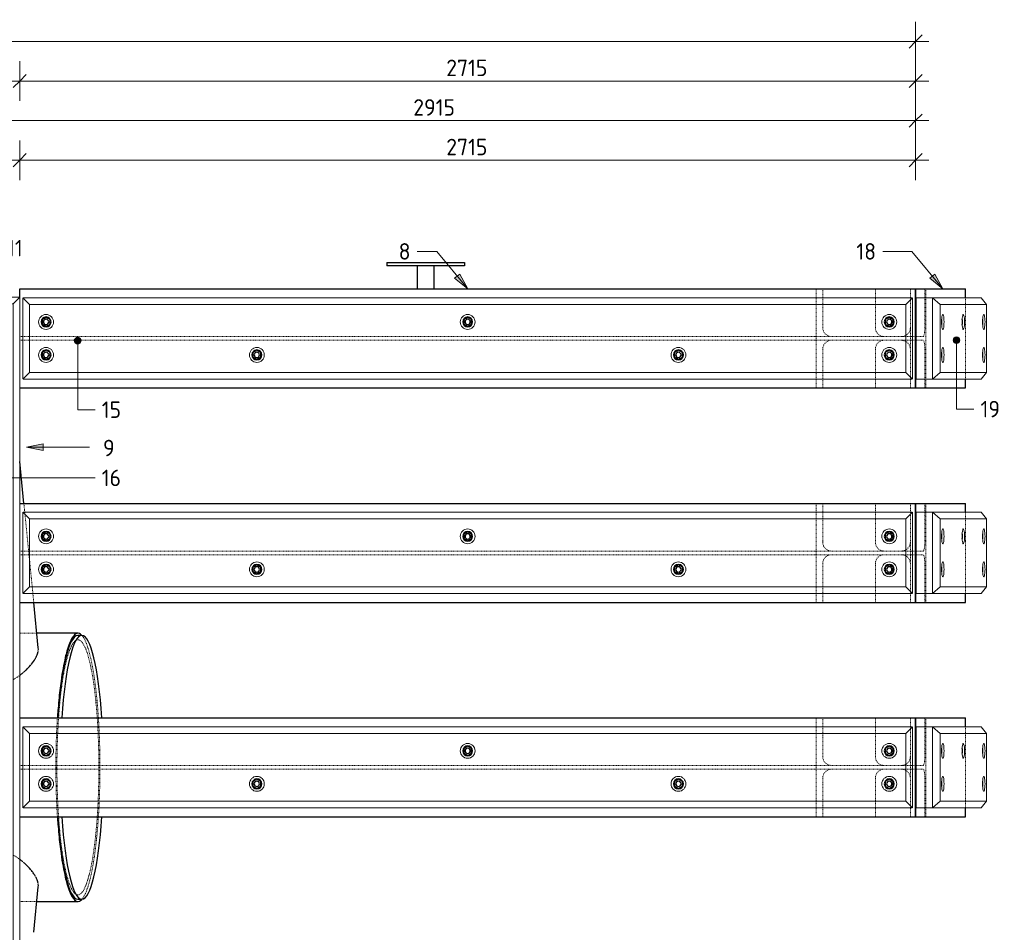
# Model space of a CAD drawing. Header units: millimetres. Extents: x -236694 to -141708, y -41476 to 103952.
# Tile 20 of 103: x -198000 to -195016, y 760 to 3526. Entities that reach past the tile are written whole.
import ezdxf

# ---------------------------------------------------------------- set-up
doc = ezdxf.new("R2010")
doc.units = ezdxf.units.MM
doc.linetypes.add('XX-HIDDEN', pattern=[4, 2, -2])
for name, color, linetype, lineweight in [('Multi-Category Tags', 10, 'Continuous', 18), ('Multi-Category Tags-1', 7, 'Continuous', 18), ('N-CO-BC-BETONVORM-G', 50, 'Continuous', 25), ('N-CO-BC-BETONVORM-G-1', 50, 'XX-HIDDEN', 18), ('N-CO-BC-BETONVORM-GN', 10, 'XX-HIDDEN', 18), ('N-CO-KC-KUNSTSTOFVORM-G', 7, 'Continuous', 13), ('N-CO-SC-STAALVORM-G', 10, 'Continuous', 25), ('X-XX-AL-M', 7, 'Continuous', 18), ('X-XX-AL-M-20', 7, 'Continuous', 18), ('X-XX-AL-T25-1', 250, 'Continuous', 13), ('X-XX-AL-T25-2', 7, 'Continuous', 13)]:
    doc.layers.add(name, color=color, linetype=linetype, lineweight=lineweight)
doc.styles.add('NLCS-ISO_1', font='NLCS-ISO.ttf', dxfattribs={"height": 50})
doc.dimstyles.new('2_5_NLCS_diagonal', dxfattribs={"dimscale": 304.8, "dimtxt": 50.137748, "dimasz": 0.131234, "dimexe": 0.19685, "dimexo": 0.0625, "dimgap": 0, "dimtad": 1, "dimdec": 0, "dimzin": 0, "dimdsep": 46, "dimtxsty": 'NLCS-ISO_1', "dimblk1": 'OBLIQUE', "dimblk2": 'OBLIQUE', "dimsah": 1, "dimcen": 0.09, "dimdle": 0.131234, "dimazin": 0, "dimtfac": 1, "dimtdec": 4, "dimtix": 1, "dimtmove": 0, "dimatfit": 3, "dimfxl": 0.19685, "dimfxlon": 1, "dimtvp": 1, "dimtolj": 1, "dimtzin": 0, "dimarcsym": 2})

# ---------------------------------------------------------------- blocks, each defined once
blk = doc.blocks.new('SF_Stalen afdekplaat12 - SF_Stalen afdekplaat-3672453-Doorsnede 2 dubbel geleidewerk')
at = {"layer": 'N-CO-SC-STAALVORM-G'}
for p, q in [((213249, 1660), (213237.1, 1660)), ((213237.1, 860), (213249, 860))]:
    blk.add_line(p, q, dxfattribs=at)
for centre, start_param, end_param in [((213237.1, 1260), 0, 1.186022), ((213249, 1260), 5.097163, 7.469207), ((213237.1, 1260), 1.955571, 3.141593), ((213249, 1260), 1.955571, 4.327615)]:
    blk.add_ellipse(centre, major_axis=(0, 400), ratio=0.164399, start_param=start_param, end_param=end_param, dxfattribs=at)
blk = doc.blocks.new('SF_Stalen afdekplaat13 - SF_Stalen afdekplaat-3672462-Doorsnede 2 dubbel geleidewerk')
at = {"layer": 'N-CO-SC-STAALVORM-G'}
for p, q in [((213249, 1660), (213237.1, 1660)), ((213237.1, 860), (213249, 860))]:
    blk.add_line(p, q, dxfattribs=at)
for centre, start_param, end_param in [((213237.1, 1260), 0, 1.186022), ((213249, 1260), 5.097163, 7.469207), ((213237.1, 1260), 1.955571, 3.141593), ((213249, 1260), 1.955571, 4.327615)]:
    blk.add_ellipse(centre, major_axis=(0, 400), ratio=0.164399, start_param=start_param, end_param=end_param, dxfattribs=at)
blk = doc.blocks.new('GM_Hakorit_2850 - GM_Hakorit_2850-3594086-Doorsnede 2 dubbel geleidewerk')
at = {"layer": 'N-CO-KC-KUNSTSTOFVORM-G'}
for p, q in [((212680.7, 2665), (212660.7, 2685)), ((212660.7, 2684.9), (212660.7, -164.9)), ((212660.8, 2685), (213060.6, 2685)), ((213040.7, 2665), (212680.7, 2665)), ((212680.7, 2665), (212680.7, -145)), ((213060.7, 2685), (213040.7, 2665)), ((213040.7, 2665), (213040.7, -145)), ((213060.7, 2684.9), (213060.7, -164.9)), ((212660.7, -165), (212680.7, -145)), ((212680.7, -145), (213040.7, -145)), ((213040.7, -145), (213060.7, -165)), ((213060.6, -165), (212660.8, -165))]:
    blk.add_line(p, q, dxfattribs=at)
for centre, start, end in [((212760.7, 2615), 90, 270), ((212760.7, 2615), 270, 90), ((212960.7, 2615), 90, 270), ((212960.7, 2615), 270, 90), ((212960.7, 2073), 90, 270), ((212960.7, 2073), 270, 90), ((212760.7, 1531), 90, 270), ((212760.7, 1531), 270, 90), ((212960.7, 989), 90, 270), ((212960.7, 989), 270, 90), ((212760.7, 447), 90, 270), ((212760.7, 447), 270, 90), ((212760.7, -95), 90, 270), ((212760.7, -95), 270, 90), ((212960.7, -95), 90, 270), ((212960.7, -95), 270, 90)]:
    blk.add_arc(centre, 22.5, start, end, dxfattribs=at)
blk = doc.blocks.new('GM_Hakorit_2695 - GM_Hakorit_2695-3716366-Doorsnede 2 dubbel geleidewerk')
at = {"layer": 'N-CO-KC-KUNSTSTOFVORM-G'}
for p, q in [((213070.7, 2683), (213090.7, 2663)), ((213070.7, 2437.1), (213070.7, 2682.9)), ((215765.6, 2683), (213070.8, 2683)), ((215745.7, 2663), (213090.7, 2663)), ((213090.7, 2663), (213090.7, 2457)), ((215745.7, 2663), (215765.7, 2683)), ((215745.7, 2457), (215745.7, 2663)), ((215765.7, 2682.9), (215765.7, 2437.1)), ((213090.7, 2457), (213070.7, 2437)), ((215745.7, 2457), (213090.7, 2457)), ((215765.7, 2437), (215745.7, 2457)), ((215765.6, 2437), (213070.8, 2437))]:
    blk.add_line(p, q, dxfattribs=at)
for centre, start, end in [((213140.7, 2610), 0, 180), ((214418.2, 2610), 360, 180), ((215695.7, 2610), 0, 180), ((213140.7, 2610), 180, 0), ((214418.2, 2610), 180, 360), ((215695.7, 2610), 180, 360), ((213140.7, 2510), 0, 180), ((213140.7, 2510), 180, 0), ((213779.4, 2510), 360, 180), ((213779.4, 2510), 180, 0), ((215056.9, 2510), 0, 180), ((215056.9, 2510), 180, 360), ((215695.7, 2510), 0, 180), ((215695.7, 2510), 180, 360)]:
    blk.add_arc(centre, 22.5, start, end, dxfattribs=at)
blk = doc.blocks.new('GM_Hakorit_895 - GM_Hakorit_895-3717133-Doorsnede 2 dubbel geleidewerk')
at = {"layer": 'N-CO-KC-KUNSTSTOFVORM-G'}
for p, q in [((215777.5, 2683), (215777.5, 2437)), ((215826.8, 2683), (215777.5, 2683)), ((215826.8, 2437), (215826.8, 2683)), ((215974, 2683), (215826.8, 2683)), ((215826.8, 2683), (215849.8, 2663)), ((215990.4, 2663), (215849.8, 2663)), ((215849.8, 2663), (215849.8, 2457)), ((215990.4, 2663), (215974, 2683)), ((215990.4, 2457), (215990.4, 2663)), ((215849.8, 2457), (215826.8, 2437)), ((215990.4, 2457), (215849.8, 2457)), ((215974, 2437), (215990.4, 2457)), ((215777.5, 2437), (215826.8, 2437)), ((215974, 2437), (215826.8, 2437))]:
    blk.add_line(p, q, dxfattribs=at)
for centre, start_param, end_param in [((215858, 2610), 4.712389, 7.853982), ((215920.1, 2610), 4.712389, 7.853982), ((215982.2, 2610), 4.712389, 7.853982), ((215858, 2610), 1.570796, 4.712389), ((215920.1, 2610), 1.570796, 4.712389), ((215982.2, 2610), 1.570796, 4.712389), ((215858, 2510), 4.712389, 7.853982), ((215858, 2510), 1.570796, 4.712389), ((215982.2, 2510), 4.712389, 7.853982), ((215982.2, 2510), 1.570796, 4.712389)]:
    blk.add_ellipse(centre, major_axis=(0, 22.5), ratio=0.164399, start_param=start_param, end_param=end_param, dxfattribs=at)
blk = doc.blocks.new('GM_Bouten_Moeren_Zeskant - M16-3610774-Doorsnede 2 dubbel geleidewerk')
at = {"layer": 'N-CO-SC-STAALVORM-G'}
for p, q in [((205597.9, 2623.9), (205585.9, 2616.9)), ((205585.9, 2616.9), (205585.9, 2603.1)), ((205585.9, 2603.1), (205597.9, 2596.1)), ((205609.9, 2616.9), (205597.9, 2623.9)), ((205597.9, 2596.1), (205609.9, 2603.1)), ((205609.9, 2603.1), (205609.9, 2616.9))]:
    blk.add_line(p, q, dxfattribs=at)
for radius, start, end in [(15, 0, 180), (15, 180, 0), (8, 0, 180), (8, 180, 0)]:
    blk.add_arc((205597.9, 2610), radius, start, end, dxfattribs=at)
blk = doc.blocks.new('GM_Bouten_Moeren_Zeskant - M16-V17-Doorsnede 2 dubbel geleidewerk')
at = {"layer": 'N-CO-SC-STAALVORM-G'}
for start_param, end_param in [(4.712389, 5.874896), (3.549882, 4.712389)]:
    blk.add_ellipse((215916.2, 2610), major_axis=(0, 8), ratio=0.164399, start_param=start_param, end_param=end_param, dxfattribs=at)
blk = doc.blocks.new('GM_Bevestigingsplaat radardetector2 - GM_Bevestigingsplaat radardetector2-3839163-Doorsnede 2 dubbel geleidewerk')
at = {"layer": 'N-CO-SC-STAALVORM-G'}
for p, q in [((214173.6, 2790), (214408.6, 2790)), ((214173.6, 2790), (214173.6, 2780)), ((214408.6, 2780), (214173.6, 2780)), ((214266.1, 2710), (214266.1, 2780)), ((214316.1, 2780), (214316.1, 2710)), ((214408.6, 2790), (214408.6, 2780))]:
    blk.add_line(p, q, dxfattribs=at)
blk = doc.blocks.new('NLI_Balk_Buis - ø813_20-3690250-Doorsnede 2 dubbel geleidewerk')
at = {"layer": 'N-CO-BC-BETONVORM-GN'}
for p, q in [((213112.4, 1666.5), (213060.7, 1666.5)), ((213060.7, 853.5), (213112.4, 853.5))]:
    blk.add_line(p, q, dxfattribs=at)
for major_axis, start_param, end_param in [((0, 386.5), 0.097175, 1.171701), ((0, 386.5), 5.111484, 6.379325), ((0, 406.5), 5.090803, 6.104843), ((0, 406.5), 1.192637, 1.262967), ((0, 386.5), 1.171979, 1.246537), ((0, 386.5), 5.036648, 5.111206), ((0, 406.5), 5.020219, 5.090539), ((0, 406.5), 1.263223, 1.314442), ((0, 386.5), 1.246807, 1.300812), ((0, 386.5), 4.982373, 5.036379), ((0, 406.5), 4.968743, 5.019963), ((0, 406.5), 1.314692, 1.557127), ((0, 386.5), 1.301081, 1.556419), ((0, 386.5), 4.726766, 4.982104), ((0, 406.5), 4.726058, 4.968493), ((0, 406.5), 1.557371, 1.570796), ((0, 406.5), 1.570796, 1.584221), ((0, 406.5), 1.584466, 1.8269), ((0, 386.5), 1.556676, 1.570796), ((0, 386.5), 1.570796, 1.584916), ((0, 386.5), 1.585173, 1.840511), ((0, 386.5), 4.442674, 4.698012), ((0, 386.5), 4.712389, 4.726509), ((0, 386.5), 4.698269, 4.712389), ((0, 406.5), 4.456285, 4.698719), ((0, 406.5), 4.712389, 4.725814), ((0, 406.5), 4.698964, 4.712389), ((0, 406.5), 1.82715, 1.87837), ((0, 406.5), 1.878626, 1.948956), ((0, 386.5), 1.84078, 1.894786), ((0, 386.5), 1.895055, 1.969614), ((0, 386.5), 4.313572, 4.38813), ((0, 386.5), 4.388399, 4.442405), ((0, 406.5), 4.334239, 4.404559), ((0, 406.5), 4.404815, 4.456035), ((0, 386.5), 1.969892, 3.044418), ((0, 386.5), 3.045453, 4.313294), ((0, 406.5), 3.319935, 4.333975)]:
    blk.add_ellipse((213237.1, 1260), major_axis=major_axis, ratio=0.164399, start_param=start_param, end_param=end_param, dxfattribs=at)
at = {"layer": 'N-CO-SC-STAALVORM-G'}
for p, q in [((213112.6, 1666.5), (213112.5, 1666.5)), ((213237.1, 1666.5), (213112.7, 1666.5)), ((213112.5, 853.5), (213112.6, 853.5)), ((213112.7, 853.5), (213237.1, 853.5))]:
    blk.add_line(p, q, dxfattribs=at)
for start_param, end_param in [(0.261799, 0.523599), (6.104965, 6.544985), (0.523599, 0.610865), (0.610865, 0.872665), (0.959931, 1.047198), (0.872665, 0.959931), (1.047198, 1.134464), (1.134464, 1.192514), (1.949078, 2.007129), (2.007129, 2.094395), (2.094395, 2.181662), (2.181662, 2.268928), (2.268928, 2.530727), (2.530727, 2.617994), (2.617994, 2.879793), (2.879793, 3.319813)]:
    blk.add_ellipse((213237.1, 1260), major_axis=(0, 406.5), ratio=0.164399, start_param=start_param, end_param=end_param, dxfattribs=at)
blk = doc.blocks.new('NLI_Balk_H - HEB300-V21-Doorsnede 2 dubbel geleidewerk')
at = {"layer": 'N-CO-BC-BETONVORM-GN'}
for p, q in [((213060.7, 2565.5), (213070.7, 2565.5)), ((213060.7, 2554.5), (213070.7, 2554.5)), ((213070.7, 2565.5), (213090.6, 2565.5)), ((213070.7, 2554.5), (213090.6, 2554.5)), ((213090.7, 2565.5), (215745.6, 2565.5)), ((213090.7, 2554.5), (215745.6, 2554.5)), ((215745.7, 2565.5), (215765.6, 2565.5)), ((215745.7, 2554.5), (215765.6, 2554.5)), ((215765.7, 2565.5), (215775.7, 2565.5)), ((215765.7, 2554.5), (215775.7, 2554.5))]:
    blk.add_line(p, q, dxfattribs=at)
blk = doc.blocks.new('NLI_Balk_H - HEB300-3682815-Doorsnede 2 dubbel geleidewerk')
at = {"layer": 'N-CO-BC-BETONVORM-GN'}
for p, q in [((213060.7, 1915.5), (213070.7, 1915.5)), ((213070.7, 1915.5), (213090.6, 1915.5)), ((213090.7, 1915.5), (215745.6, 1915.5)), ((215745.7, 1915.5), (215765.6, 1915.5)), ((215765.7, 1915.5), (215775.7, 1915.5)), ((213060.7, 1904.5), (213070.7, 1904.5)), ((213070.7, 1904.5), (213090.6, 1904.5)), ((213090.7, 1904.5), (215745.6, 1904.5)), ((215745.7, 1904.5), (215765.6, 1904.5)), ((215765.7, 1904.5), (215775.7, 1904.5))]:
    blk.add_line(p, q, dxfattribs=at)
blk = doc.blocks.new('DIMBLOCK96-Doorsnede 2 dubbel geleidewerk')
at = {"layer": 'X-XX-AL-M-20'}
for p, q in [((-205549.8, 3400), (-205549.8, 3520)), ((-195284.8, 3400), (-195284.8, 3520)), ((-205549.8, 3460), (-205529.8, 3480)), ((-195284.8, 3460), (-195264.8, 3480)), ((-195244.8, 3460), (-205589.8, 3460)), ((-205549.8, 3460), (-205569.8, 3440)), ((-205549.8, 3460), (-205549.8, 3400)), ((-195284.8, 3460), (-195304.8, 3440)), ((-195284.8, 3460), (-195284.8, 3400))]:
    blk.add_line(p, q, dxfattribs=at)
at = {"layer": 'X-XX-AL-M-20', "color": 0, "insert": (-200499.6, 3525.1), "char_height": 50, "width": 197.524, "attachment_point": 1, "line_spacing_factor": 1.135194, "style": 'NLCS-ISO_1'}
blk.add_mtext('10265', dxfattribs=at)
blk = doc.blocks.new('_Oblique')
at = {"color": 0, "linetype": 'ByBlock', "lineweight": -2}
blk.add_line((-0.5, -0.5), (0.5, 0.5), dxfattribs=at)
blk = doc.blocks.new('DIMBLOCK97-Doorsnede 2 dubbel geleidewerk')
at = {"layer": 'X-XX-AL-M-20'}
for p, q in [((-197999.8, 3280), (-197999.8, 3400)), ((-195284.8, 3280), (-195284.8, 3400)), ((-197999.8, 3340), (-197979.8, 3360)), ((-195284.8, 3340), (-195264.8, 3360)), ((-197999.8, 3340), (-198019.8, 3320)), ((-195244.8, 3340), (-197999.8, 3340)), ((-197999.8, 3340), (-197999.8, 3280)), ((-195284.8, 3340), (-195304.8, 3320)), ((-195284.8, 3340), (-195284.8, 3280))]:
    blk.add_line(p, q, dxfattribs=at)
at = {"layer": 'X-XX-AL-M-20', "color": 0, "insert": (-196707.1, 3405.1), "char_height": 50, "width": 155.522, "attachment_point": 1, "line_spacing_factor": 1.135194, "style": 'NLCS-ISO_1'}
blk.add_mtext('2715', dxfattribs=at)
blk = doc.blocks.new('DIMBLOCK98-Doorsnede 2 dubbel geleidewerk')
at = {"layer": 'X-XX-AL-M-20'}
for p, q in [((-204482.6, 3280), (-204482.6, 3400)), ((-197999.8, 3280), (-197999.8, 3400)), ((-204482.6, 3340), (-204462.6, 3360)), ((-197999.8, 3340), (-197979.8, 3360)), ((-204482.6, 3340), (-204502.6, 3320)), ((-197999.8, 3340), (-204482.6, 3340)), ((-204482.6, 3340), (-204482.6, 3280)), ((-197999.8, 3340), (-198019.8, 3320)), ((-197999.8, 3340), (-197999.8, 3280))]:
    blk.add_line(p, q, dxfattribs=at)
at = {"layer": 'X-XX-AL-M-20', "color": 0, "insert": (-201313.5, 3405.1), "char_height": 50, "width": 173.685, "attachment_point": 1, "line_spacing_factor": 1.135194, "style": 'NLCS-ISO_1'}
blk.add_mtext('6483', dxfattribs=at)
blk = doc.blocks.new('DIMBLOCK100-Doorsnede 2 dubbel geleidewerk')
at = {"layer": 'X-XX-AL-M-20'}
for p, q in [((-198199.8, 3160), (-198199.8, 3280)), ((-195284.8, 3160), (-195284.8, 3280)), ((-198199.8, 3220), (-198179.8, 3240)), ((-195284.8, 3220), (-195264.8, 3240)), ((-198199.8, 3220), (-198219.8, 3200)), ((-195244.8, 3220), (-198199.8, 3220)), ((-198199.8, 3220), (-198199.8, 3160)), ((-195284.8, 3220), (-195304.8, 3200)), ((-195284.8, 3220), (-195284.8, 3160))]:
    blk.add_line(p, q, dxfattribs=at)
at = {"layer": 'X-XX-AL-M-20', "color": 0, "insert": (-196807.1, 3285.1), "char_height": 50, "width": 155.522, "attachment_point": 1, "line_spacing_factor": 1.135194, "style": 'NLCS-ISO_1'}
blk.add_mtext('2915', dxfattribs=at)
blk = doc.blocks.new('DIMBLOCK105-Doorsnede 2 dubbel geleidewerk')
at = {"layer": 'X-XX-AL-M-20'}
for p, q in [((-197999.8, 3040), (-197999.8, 3160)), ((-195284.8, 3040), (-195284.8, 3160)), ((-197999.8, 3100), (-197979.8, 3120)), ((-195284.8, 3100), (-195264.8, 3120)), ((-197999.8, 3100), (-198019.8, 3080)), ((-195244.8, 3100), (-197999.8, 3100)), ((-197999.8, 3100), (-197999.8, 3040)), ((-195284.8, 3100), (-195304.8, 3080)), ((-195284.8, 3100), (-195284.8, 3040))]:
    blk.add_line(p, q, dxfattribs=at)
at = {"layer": 'X-XX-AL-M-20', "color": 0, "insert": (-196707.1, 3165.1), "char_height": 50, "width": 155.522, "attachment_point": 1, "line_spacing_factor": 1.135194, "style": 'NLCS-ISO_1'}
blk.add_mtext('2715', dxfattribs=at)
blk = doc.blocks.new('DIMBLOCK106-Doorsnede 2 dubbel geleidewerk')
at = {"layer": 'X-XX-AL-M-20'}
for p, q in [((-198399.8, 3040), (-198399.8, 3160)), ((-197999.8, 3040), (-197999.8, 3160)), ((-198399.8, 3100), (-198379.8, 3120)), ((-197999.8, 3100), (-197979.8, 3120)), ((-198399.8, 3100), (-198419.8, 3080)), ((-197999.8, 3100), (-198399.8, 3100)), ((-198399.8, 3100), (-198399.8, 3040)), ((-197999.8, 3100), (-198019.8, 3080)), ((-197999.8, 3100), (-197999.8, 3040))]:
    blk.add_line(p, q, dxfattribs=at)
at = {"layer": 'X-XX-AL-M-20', "color": 0, "insert": (-198254.7, 3165.1), "char_height": 50, "width": 131.683, "attachment_point": 1, "line_spacing_factor": 1.135194, "style": 'NLCS-ISO_1'}
blk.add_mtext('400', dxfattribs=at)

msp = doc.modelspace()

# ---------------------------------------------------------------- hatches: boundary and pattern name
at = {"layer": 'Multi-Category Tags'}
msp.add_hatch(color=256, dxfattribs=at).paths.add_polyline_path([(-197979, 2230.7), (-197929, 2220.7), (-197929, 2240.7)], flags=0)
at = {"layer": 'X-XX-AL-T25-1'}
for points in [[(-196642.3, 2710), (-196666.4, 2754.9), (-196681.8, 2742.2)], [(-195202.3, 2710), (-195226.4, 2754.9), (-195241.8, 2742.2)]]:
    msp.add_hatch(color=256, dxfattribs=at).paths.add_polyline_path(points, flags=0)
h = msp.add_hatch(color=256, dxfattribs=at)
edge = h.paths.add_edge_path(flags=0)
edge.add_arc((-197824.1, 2553.1), 10, 0, 360)
h = msp.add_hatch(color=256, dxfattribs=at)
edge = h.paths.add_edge_path(flags=0)
edge.add_arc((-195161.1, 2554.9), 10, 0, 360)

# ---------------------------------------------------------------- linework, layer by layer
at = {"layer": 'Multi-Category Tags'}
for p, q in [((-197929, 2240.7), (-197979, 2230.7)), ((-197929, 2220.7), (-197929, 2240.7)), ((-197979, 2230.7), (-197929, 2220.7)), ((-197979, 2230.7), (-197788.3, 2230.7))]:
    msp.add_line(p, q, dxfattribs=at)
at = {"layer": 'N-CO-BC-BETONVORM-GN'}
for p, q in [((-195585.8, 2683), (-195585.8, 2710)), ((-195566.5, 2710), (-195566.5, 2683)), ((-195406.7, 2683), (-195406.7, 2710)), ((-195300.9, 2683), (-195300.9, 2710)), ((-195257.2, 2683), (-195257.2, 2710)), ((-195254.1, 2710), (-195254.1, 2683)), ((-195585.8, 2663), (-195585.8, 2683)), ((-195585.8, 2565.5), (-195585.8, 2663)), ((-195566.5, 2683), (-195566.5, 2663)), ((-195566.5, 2663), (-195566.5, 2592.5)), ((-195406.7, 2663), (-195406.7, 2683)), ((-195406.7, 2592.5), (-195406.7, 2663)), ((-195300.9, 2677), (-195300.9, 2683)), ((-195300.9, 2592.5), (-195300.9, 2676.8)), ((-195257.2, 2592.5), (-195257.2, 2683)), ((-195254.1, 2683), (-195254.1, 2437)), ((-195134.1, 2437), (-195134.1, 2683)), ((-195300.9, 2565.5), (-195300.9, 2592.5)), ((-195585.8, 2554.5), (-195585.8, 2565.5)), ((-195585.8, 2457), (-195585.8, 2554.5)), ((-195300.9, 2554.5), (-195300.9, 2565.5)), ((-195300.9, 2527.5), (-195300.9, 2554.5)), ((-195284.7, 2565.5), (-195283.1, 2565.5)), ((-195283.1, 2554.5), (-195284.7, 2554.5)), ((-195283, 2565.5), (-195261.7, 2565.5)), ((-195261.7, 2554.5), (-195283, 2554.5)), ((-195566.5, 2527.5), (-195566.5, 2457)), ((-195406.7, 2457), (-195406.7, 2527.5)), ((-195300.9, 2443.2), (-195300.9, 2527.5)), ((-195257.2, 2437), (-195257.2, 2527.5)), ((-195585.8, 2437), (-195585.8, 2457)), ((-195566.5, 2457), (-195566.5, 2437)), ((-195406.7, 2437), (-195406.7, 2457)), ((-195585.8, 2410), (-195585.8, 2437)), ((-195566.5, 2437), (-195566.5, 2410)), ((-195406.7, 2410), (-195406.7, 2437)), ((-195300.9, 2437), (-195300.9, 2443)), ((-195300.9, 2410), (-195300.9, 2437)), ((-195257.2, 2410), (-195257.2, 2437)), ((-195254.1, 2437), (-195254.1, 2410)), ((-197984.4, 2033), (-197987.1, 2060)), ((-195585.8, 2033), (-195585.8, 2060)), ((-195566.5, 2060), (-195566.5, 2033)), ((-195406.7, 2033), (-195406.7, 2060)), ((-195300.9, 2033), (-195300.9, 2060)), ((-195257.2, 2033), (-195257.2, 2060)), ((-195254.1, 2060), (-195254.1, 2033)), ((-197983.8, 2027.1), (-197984.4, 2033)), ((-195585.8, 2013), (-195585.8, 2033)), ((-195566.5, 2033), (-195566.5, 2013)), ((-195406.7, 2013), (-195406.7, 2033)), ((-195300.9, 2027), (-195300.9, 2033)), ((-195257.2, 1942.5), (-195257.2, 2033)), ((-195254.1, 2033), (-195254.1, 1787)), ((-195134.1, 1787), (-195134.1, 2033)), ((-197972.7, 1915.5), (-197983.8, 2027)), ((-195585.8, 1915.5), (-195585.8, 2013)), ((-195566.5, 2013), (-195566.5, 1942.5)), ((-195406.7, 1942.5), (-195406.7, 2013)), ((-195300.9, 1942.5), (-195300.9, 2026.8)), ((-195300.9, 1915.5), (-195300.9, 1942.5)), ((-197971.6, 1904.5), (-197972.7, 1915.5)), ((-195585.8, 1904.5), (-195585.8, 1915.5)), ((-195300.9, 1904.5), (-195300.9, 1915.5)), ((-195284.7, 1915.5), (-195283.1, 1915.5)), ((-195283, 1915.5), (-195261.7, 1915.5)), ((-197969.8, 1887.1), (-197971.6, 1904.5)), ((-197961.9, 1807), (-197969.7, 1886.1)), ((-195585.8, 1807), (-195585.8, 1904.5)), ((-195300.9, 1877.5), (-195300.9, 1904.5)), ((-195283.1, 1904.5), (-195284.7, 1904.5)), ((-195261.7, 1904.5), (-195283, 1904.5)), ((-195566.5, 1877.5), (-195566.5, 1807)), ((-195406.7, 1807), (-195406.7, 1877.5)), ((-195300.9, 1793.2), (-195300.9, 1877.5)), ((-195257.2, 1787), (-195257.2, 1877.5)), ((-197959.9, 1787), (-197961.8, 1807)), ((-195585.8, 1787), (-195585.8, 1807)), ((-195566.5, 1807), (-195566.5, 1787)), ((-195406.7, 1787), (-195406.7, 1807)), ((-195300.9, 1787), (-195300.9, 1793)), ((-197957.2, 1760), (-197959.8, 1787)), ((-195585.8, 1760), (-195585.8, 1787)), ((-195566.5, 1787), (-195566.5, 1760)), ((-195406.7, 1760), (-195406.7, 1787)), ((-195300.9, 1760), (-195300.9, 1787)), ((-195257.2, 1760), (-195257.2, 1787)), ((-195254.1, 1787), (-195254.1, 1760)), ((-195585.8, 1383), (-195585.8, 1410)), ((-195566.5, 1410), (-195566.5, 1383)), ((-195406.7, 1383), (-195406.7, 1410)), ((-195300.9, 1383), (-195300.9, 1410)), ((-195257.2, 1383), (-195257.2, 1410)), ((-195254.1, 1410), (-195254.1, 1383)), ((-195585.8, 1363), (-195585.8, 1383)), ((-195566.5, 1383), (-195566.5, 1363)), ((-195406.7, 1363), (-195406.7, 1383)), ((-195300.9, 1377), (-195300.9, 1383)), ((-195300.9, 1292.5), (-195300.9, 1376.8)), ((-195257.2, 1292.5), (-195257.2, 1383)), ((-195254.1, 1383), (-195254.1, 1137)), ((-195134.1, 1137), (-195134.1, 1383)), ((-195585.8, 1265.5), (-195585.8, 1363)), ((-195566.5, 1363), (-195566.5, 1292.5)), ((-195406.7, 1292.5), (-195406.7, 1363)), ((-195300.9, 1265.5), (-195300.9, 1292.5)), ((-195585.8, 1254.5), (-195585.8, 1265.5)), ((-195585.8, 1157), (-195585.8, 1254.5)), ((-195300.9, 1254.5), (-195300.9, 1265.5)), ((-195300.9, 1227.5), (-195300.9, 1254.5)), ((-195284.7, 1265.5), (-195283.1, 1265.5)), ((-195283.1, 1254.5), (-195284.7, 1254.5)), ((-195283, 1265.5), (-195261.7, 1265.5)), ((-195261.7, 1254.5), (-195283, 1254.5)), ((-195566.5, 1227.5), (-195566.5, 1157)), ((-195406.7, 1157), (-195406.7, 1227.5)), ((-195300.9, 1143.2), (-195300.9, 1227.5)), ((-195257.2, 1137), (-195257.2, 1227.5)), ((-195585.8, 1137), (-195585.8, 1157)), ((-195585.8, 1110), (-195585.8, 1137)), ((-195566.5, 1157), (-195566.5, 1137)), ((-195566.5, 1137), (-195566.5, 1110)), ((-195406.7, 1137), (-195406.7, 1157)), ((-195406.7, 1110), (-195406.7, 1137)), ((-195300.9, 1137), (-195300.9, 1143)), ((-195300.9, 1110), (-195300.9, 1137)), ((-195257.2, 1110), (-195257.2, 1137)), ((-195254.1, 1137), (-195254.1, 1110))]:
    msp.add_line(p, q, dxfattribs=at)
at = {"layer": 'N-CO-BC-BETONVORM-GN', "flags": 128}
for points in [[(-195566.5, 2592.5), (-195565.8, 2586.5), (-195563.8, 2580.8), (-195560.5, 2575.7), (-195556.2, 2571.4), (-195551, 2568.2), (-195545.2, 2566.2), (-195539.6, 2565.5)], [(-195381.2, 2565.5), (-195386.6, 2566.2), (-195392.1, 2568.2), (-195397, 2571.4), (-195401.1, 2575.7), (-195404.2, 2580.8), (-195406.1, 2586.5), (-195406.7, 2592.5)], [(-195327.8, 2565.5), (-195322.2, 2566.2), (-195316.4, 2568.2), (-195314.8, 2569)], [(-195314.7, 2569.1), (-195311.2, 2571.4), (-195306.9, 2575.7), (-195303.6, 2580.8), (-195301.6, 2586.5), (-195300.9, 2592.5)], [(-195261.7, 2565.5), (-195260.7, 2566.2), (-195259.8, 2568.2), (-195258.9, 2571.4), (-195258.2, 2575.7), (-195257.7, 2580.8), (-195257.3, 2586.5), (-195257.2, 2592.5)], [(-195539.6, 2554.5), (-195545.2, 2553.8), (-195551, 2551.8), (-195556.2, 2548.6), (-195560.5, 2544.3), (-195563.8, 2539.2), (-195565.8, 2533.5), (-195566.5, 2527.5)], [(-195406.7, 2527.5), (-195406.1, 2533.5), (-195404.2, 2539.2), (-195401.1, 2544.3), (-195397, 2548.6), (-195392.1, 2551.8), (-195386.6, 2553.8), (-195381.2, 2554.5)], [(-195314.8, 2551), (-195316.4, 2551.8), (-195322.2, 2553.8), (-195327.8, 2554.5)], [(-195300.9, 2527.5), (-195301.6, 2533.5), (-195303.6, 2539.2), (-195306.9, 2544.3), (-195311.2, 2548.6), (-195314.7, 2550.9)], [(-195257.2, 2527.5), (-195257.3, 2533.5), (-195257.7, 2539.2), (-195258.2, 2544.3), (-195258.9, 2548.6), (-195259.8, 2551.8), (-195260.7, 2553.8), (-195261.7, 2554.5)], [(-195566.5, 1942.5), (-195565.8, 1936.5), (-195563.8, 1930.8), (-195560.5, 1925.7), (-195556.2, 1921.4), (-195551, 1918.2), (-195545.2, 1916.2), (-195539.6, 1915.5)], [(-195381.2, 1915.5), (-195386.6, 1916.2), (-195392.1, 1918.2), (-195397, 1921.4), (-195401.1, 1925.7), (-195404.2, 1930.8), (-195406.1, 1936.5), (-195406.7, 1942.5)], [(-195314.7, 1919.1), (-195311.2, 1921.4), (-195306.9, 1925.7), (-195303.6, 1930.8), (-195301.6, 1936.5), (-195300.9, 1942.5)], [(-195261.7, 1915.5), (-195260.7, 1916.2), (-195259.8, 1918.2), (-195258.9, 1921.4), (-195258.2, 1925.7), (-195257.7, 1930.8), (-195257.3, 1936.5), (-195257.2, 1942.5)], [(-195327.8, 1915.5), (-195322.2, 1916.2), (-195316.4, 1918.2), (-195314.8, 1919)], [(-195539.6, 1904.5), (-195545.2, 1903.8), (-195551, 1901.8), (-195556.2, 1898.6), (-195560.5, 1894.3), (-195563.8, 1889.2), (-195565.8, 1883.5), (-195566.5, 1877.5)], [(-195406.7, 1877.5), (-195406.1, 1883.5), (-195404.2, 1889.2), (-195401.1, 1894.3), (-195397, 1898.6), (-195392.1, 1901.8), (-195386.6, 1903.8), (-195381.2, 1904.5)], [(-195314.8, 1901), (-195316.4, 1901.8), (-195322.2, 1903.8), (-195327.8, 1904.5)], [(-195300.9, 1877.5), (-195301.6, 1883.5), (-195303.6, 1889.2), (-195306.9, 1894.3), (-195311.2, 1898.6), (-195314.7, 1900.9)], [(-195257.2, 1877.5), (-195257.3, 1883.5), (-195257.7, 1889.2), (-195258.2, 1894.3), (-195258.9, 1898.6), (-195259.8, 1901.8), (-195260.7, 1903.8), (-195261.7, 1904.5)], [(-195566.5, 1292.5), (-195565.8, 1286.5), (-195563.8, 1280.8), (-195560.5, 1275.7), (-195556.2, 1271.4), (-195551, 1268.2), (-195545.2, 1266.2), (-195539.6, 1265.5)], [(-195381.2, 1265.5), (-195386.6, 1266.2), (-195392.1, 1268.2), (-195397, 1271.4), (-195401.1, 1275.7), (-195404.2, 1280.8), (-195406.1, 1286.5), (-195406.7, 1292.5)], [(-195314.7, 1269.1), (-195311.2, 1271.4), (-195306.9, 1275.7), (-195303.6, 1280.8), (-195301.6, 1286.5), (-195300.9, 1292.5)], [(-195261.7, 1265.5), (-195260.7, 1266.2), (-195259.8, 1268.2), (-195258.9, 1271.4), (-195258.2, 1275.7), (-195257.7, 1280.8), (-195257.3, 1286.5), (-195257.2, 1292.5)], [(-195539.6, 1254.5), (-195545.2, 1253.8), (-195551, 1251.8), (-195556.2, 1248.6), (-195560.5, 1244.3), (-195563.8, 1239.2), (-195565.8, 1233.5), (-195566.5, 1227.5)], [(-195406.7, 1227.5), (-195406.1, 1233.5), (-195404.2, 1239.2), (-195401.1, 1244.3), (-195397, 1248.6), (-195392.1, 1251.8), (-195386.6, 1253.8), (-195381.2, 1254.5)], [(-195327.8, 1265.5), (-195322.2, 1266.2), (-195316.4, 1268.2), (-195314.8, 1269)], [(-195314.8, 1251), (-195316.4, 1251.8), (-195322.2, 1253.8), (-195327.8, 1254.5)], [(-195257.2, 1227.5), (-195257.3, 1233.5), (-195257.7, 1239.2), (-195258.2, 1244.3), (-195258.9, 1248.6), (-195259.8, 1251.8), (-195260.7, 1253.8), (-195261.7, 1254.5)], [(-195300.9, 1227.5), (-195301.6, 1233.5), (-195303.6, 1239.2), (-195306.9, 1244.3), (-195311.2, 1248.6), (-195314.7, 1250.9)]]:
    msp.add_lwpolyline(points, dxfattribs=at)
at = {"layer": 'N-CO-BC-BETONVORM-GN'}
for points in [[(-197944.2, 1610.6), (-197943.9, 1611.7), (-197943.8, 1612.8), (-197943.6, 1613.9)], [(-197951.7, 1591), (-197951.2, 1592), (-197950.7, 1592.9), (-197950.3, 1593.8)], [(-197965.8, 1570.6), (-197965.2, 1571.5), (-197964.5, 1572.3), (-197963.8, 1573.1)], [(-197990.5, 1546.1), (-197989.3, 1547.1), (-197988.2, 1548.1), (-197987, 1549.1)], [(-197987, 970.9), (-197988.2, 971.9), (-197989.3, 972.9), (-197990.5, 973.9)], [(-197963.8, 946.9), (-197964.5, 947.7), (-197965.2, 948.5), (-197965.8, 949.4)], [(-197950.3, 926.2), (-197950.7, 927.1), (-197951.2, 928), (-197951.7, 929)], [(-197943.6, 906.1), (-197943.7, 907.2), (-197943.9, 908.3), (-197944.2, 909.4)]]:
    msp.add_open_spline(points, degree=3, dxfattribs=at)
for points, knots in [([(-198019.6, 1525.4), (-198016.6, 1527.2), (-198009.7, 1531.5), (-198003.2, 1536.1), (-197999.6, 1538.8)], [0.71776294, 0.71776294, 0.71776294, 0.71776294, 0.73913043, 0.76773039, 0.76773039, 0.76773039, 0.76773039]), ([(-197999.6, 981.2), (-198003.2, 983.9), (-198009.7, 988.5), (-198016.6, 992.8), (-198019.6, 994.6)], [0.23226961, 0.23226961, 0.23226961, 0.23226961, 0.26086957, 0.28223706, 0.28223706, 0.28223706, 0.28223706])]:
    msp.add_open_spline(points, degree=3, knots=knots, dxfattribs=at)
at = {"layer": 'N-CO-SC-STAALVORM-G'}
for p, q in [((-197999.8, 2685), (-197999.8, 2710)), ((-197999.8, 2710), (-195284.8, 2710)), ((-195284.8, 2410), (-195284.8, 2710)), ((-195284.8, 2710), (-195284.8, 2410)), ((-195284.8, 2710), (-195134.1, 2710)), ((-195134.1, 2683), (-195134.1, 2710)), ((-195134.1, 2410), (-195134.1, 2437)), ((-197999.8, 2410), (-195284.8, 2410)), ((-195284.8, 2410), (-195134.1, 2410)), ((-197987.1, 2060), (-197999.7, 2186.5)), ((-197999.8, 2060), (-195284.8, 2060)), ((-195284.8, 1760), (-195284.8, 2060)), ((-195284.8, 2060), (-195284.8, 1760)), ((-195284.8, 2060), (-195134.1, 2060)), ((-195134.1, 2033), (-195134.1, 2060)), ((-195134.1, 1760), (-195134.1, 1787)), ((-197999.8, 1760), (-195284.8, 1760)), ((-197943.4, 1622.5), (-197957.2, 1760)), ((-195284.8, 1760), (-195134.1, 1760)), ((-197999.8, 1410), (-195284.8, 1410)), ((-195284.8, 1110), (-195284.8, 1410)), ((-195284.8, 1410), (-195284.8, 1110)), ((-195284.8, 1410), (-195134.1, 1410)), ((-195134.1, 1383), (-195134.1, 1410)), ((-195134.1, 1110), (-195134.1, 1137)), ((-197999.8, 1110), (-195284.8, 1110)), ((-195284.8, 1110), (-195134.1, 1110)), ((-197957.2, 760), (-197943.4, 897.5))]:
    msp.add_line(p, q, dxfattribs=at)
for points in [[(-197943.5, 1623), (-197943.6, 1623.7), (-197943.7, 1624.4), (-197943.8, 1625)], [(-197943.6, 1613.9), (-197943.2, 1616.9), (-197943.2, 1619.8), (-197943.4, 1622.5)], [(-197950.3, 1593.8), (-197947.9, 1598.5), (-197946.1, 1603.1), (-197944.9, 1607.4)], [(-197944.9, 1607.4), (-197944.6, 1608.5), (-197944.4, 1609.5), (-197944.2, 1610.5)], [(-197944.9, 912.6), (-197946.1, 916.9), (-197947.9, 921.5), (-197950.3, 926.2)], [(-197944.2, 909.5), (-197944.4, 910.5), (-197944.6, 911.5), (-197944.9, 912.6)], [(-197943.4, 897.5), (-197943.2, 900.2), (-197943.2, 903.1), (-197943.6, 906.1)]]:
    msp.add_open_spline(points, degree=3, dxfattribs=at)
for points, knots in [([(-197963.8, 1573.1), (-197959.5, 1578.5), (-197955.4, 1584.5), (-197952.1, 1590.3), (-197951.7, 1591)], [0.88217452, 0.88217452, 0.88217452, 0.88217452, 0.93478261, 0.94164187, 0.94164187, 0.94164187, 0.94164187]), ([(-197987, 1549.1), (-197984.4, 1551.4), (-197977.2, 1558), (-197970.4, 1565.3), (-197966.2, 1570.2), (-197965.9, 1570.6)], [0.80311701, 0.80311701, 0.80311701, 0.80311701, 0.82608696, 0.86956522, 0.87397815, 0.87397815, 0.87397815, 0.87397815]), ([(-197999.6, 1538.8), (-197997.7, 1540.2), (-197994.7, 1542.6), (-197991.7, 1545.1), (-197990.5, 1546.1)], [0.76782693, 0.76782693, 0.76782693, 0.76782693, 0.7826087, 0.79280548, 0.79280548, 0.79280548, 0.79280548]), ([(-197990.5, 973.9), (-197991.7, 974.9), (-197994.7, 977.4), (-197997.7, 979.8), (-197999.6, 981.2)], [0.20719452, 0.20719452, 0.20719452, 0.20719452, 0.2173913, 0.23217307, 0.23217307, 0.23217307, 0.23217307]), ([(-197965.9, 949.4), (-197966.2, 949.8), (-197970.4, 954.7), (-197977.2, 962), (-197984.4, 968.6), (-197987, 970.9)], [0.12602185, 0.12602185, 0.12602185, 0.12602185, 0.13043478, 0.17391304, 0.19688299, 0.19688299, 0.19688299, 0.19688299]), ([(-197951.8, 929), (-197953.3, 931.8), (-197956.9, 937.7), (-197961.3, 943.7), (-197963.8, 946.9)], [0.05835813, 0.05835813, 0.05835813, 0.05835813, 0.08695652, 0.11782548, 0.11782548, 0.11782548, 0.11782548]), ([(-197943.8, 895), (-197943.7, 895.5), (-197943.6, 896.2), (-197943.5, 896.8), (-197943.5, 897)], [0.928029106, 0.928029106, 0.928029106, 0.928029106, 0.934782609, 0.937281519, 0.937281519, 0.937281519, 0.937281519])]:
    msp.add_open_spline(points, degree=3, knots=knots, dxfattribs=at)
at = {"layer": 'X-XX-AL-T25-1'}
for p, q in [((-196794.2, 2823.7), (-196795.7, 2823.7)), ((-196736, 2823.7), (-196794.2, 2823.7)), ((-196642.3, 2710), (-196736, 2823.7)), ((-195354.2, 2823.7), (-195383.8, 2823.7)), ((-195296, 2823.7), (-195354.2, 2823.7)), ((-195202.3, 2710), (-195296, 2823.7)), ((-196666.4, 2754.9), (-196681.8, 2742.2)), ((-196642.3, 2710), (-196666.4, 2754.9)), ((-195226.4, 2754.9), (-195241.8, 2742.2)), ((-195202.3, 2710), (-195226.4, 2754.9)), ((-196681.8, 2742.2), (-196642.3, 2710)), ((-195241.8, 2742.2), (-195202.3, 2710)), ((-197824.1, 2553.1), (-197824.1, 2344)), ((-195161.1, 2554.9), (-195161.1, 2345.8)), ((-197824.1, 2344), (-197771.2, 2344)), ((-195161.1, 2345.8), (-195108.2, 2345.8)), ((-198184.9, 2137.3), (-197771.2, 2137.3))]:
    msp.add_line(p, q, dxfattribs=at)
for centre in [(-197824.1, 2553.1), (-195161.1, 2554.9)]:
    msp.add_circle(centre, 10, dxfattribs=at)

# ---------------------------------------------------------------- block references
at = {"layer": 'N-CO-BC-BETONVORM-G'}
for name, p in [('GM_Bevestigingsplaat radardetector2 - GM_Bevestigingsplaat radardetector2-3839163-Doorsnede 2 dubbel geleidewerk', (-411060.5, 0)), ('GM_Hakorit_2850 - GM_Hakorit_2850-3594086-Doorsnede 2 dubbel geleidewerk', (-411060.5, 0)), ('GM_Hakorit_2695 - GM_Hakorit_2695-3716366-Doorsnede 2 dubbel geleidewerk', (-411060.5, 0)), ('GM_Hakorit_895 - GM_Hakorit_895-3717133-Doorsnede 2 dubbel geleidewerk', (-411060.5, 0)), ('GM_Bouten_Moeren_Zeskant - M16-3610774-Doorsnede 2 dubbel geleidewerk', (-403517.7, 0)), ('GM_Bouten_Moeren_Zeskant - M16-3610774-Doorsnede 2 dubbel geleidewerk', (-402240.2, 0)), ('GM_Bouten_Moeren_Zeskant - M16-3610774-Doorsnede 2 dubbel geleidewerk', (-400962.7, 0)), ('GM_Bouten_Moeren_Zeskant - M16-V17-Doorsnede 2 dubbel geleidewerk', (-411122.6, 0)), ('GM_Bouten_Moeren_Zeskant - M16-V17-Doorsnede 2 dubbel geleidewerk', (-411060.5, 0)), ('GM_Bouten_Moeren_Zeskant - M16-V17-Doorsnede 2 dubbel geleidewerk', (-410998.4, 0)), ('GM_Bouten_Moeren_Zeskant - M16-3610774-Doorsnede 2 dubbel geleidewerk', (-403517.7, -100)), ('GM_Bouten_Moeren_Zeskant - M16-3610774-Doorsnede 2 dubbel geleidewerk', (-402879, -100)), ('GM_Bouten_Moeren_Zeskant - M16-3610774-Doorsnede 2 dubbel geleidewerk', (-401601.5, -100)), ('GM_Bouten_Moeren_Zeskant - M16-3610774-Doorsnede 2 dubbel geleidewerk', (-400962.7, -100)), ('GM_Bouten_Moeren_Zeskant - M16-V17-Doorsnede 2 dubbel geleidewerk', (-411122.6, -100)), ('GM_Bouten_Moeren_Zeskant - M16-V17-Doorsnede 2 dubbel geleidewerk', (-410998.4, -100)), ('GM_Hakorit_2695 - GM_Hakorit_2695-3716366-Doorsnede 2 dubbel geleidewerk', (-411060.5, -650)), ('GM_Hakorit_895 - GM_Hakorit_895-3717133-Doorsnede 2 dubbel geleidewerk', (-411060.5, -650)), ('GM_Bouten_Moeren_Zeskant - M16-3610774-Doorsnede 2 dubbel geleidewerk', (-403517.7, -650)), ('GM_Bouten_Moeren_Zeskant - M16-3610774-Doorsnede 2 dubbel geleidewerk', (-402240.2, -650)), ('GM_Bouten_Moeren_Zeskant - M16-3610774-Doorsnede 2 dubbel geleidewerk', (-400962.7, -650)), ('GM_Bouten_Moeren_Zeskant - M16-V17-Doorsnede 2 dubbel geleidewerk', (-411122.6, -650)), ('GM_Bouten_Moeren_Zeskant - M16-V17-Doorsnede 2 dubbel geleidewerk', (-411060.5, -650)), ('GM_Bouten_Moeren_Zeskant - M16-V17-Doorsnede 2 dubbel geleidewerk', (-410998.4, -650)), ('GM_Bouten_Moeren_Zeskant - M16-3610774-Doorsnede 2 dubbel geleidewerk', (-403517.7, -750)), ('GM_Bouten_Moeren_Zeskant - M16-3610774-Doorsnede 2 dubbel geleidewerk', (-402879, -750)), ('GM_Bouten_Moeren_Zeskant - M16-3610774-Doorsnede 2 dubbel geleidewerk', (-401601.5, -750)), ('GM_Bouten_Moeren_Zeskant - M16-3610774-Doorsnede 2 dubbel geleidewerk', (-400962.7, -750)), ('GM_Bouten_Moeren_Zeskant - M16-V17-Doorsnede 2 dubbel geleidewerk', (-411122.6, -750)), ('GM_Bouten_Moeren_Zeskant - M16-V17-Doorsnede 2 dubbel geleidewerk', (-410998.4, -750)), ('SF_Stalen afdekplaat12 - SF_Stalen afdekplaat-3672453-Doorsnede 2 dubbel geleidewerk', (-411060.5, 0)), ('SF_Stalen afdekplaat13 - SF_Stalen afdekplaat-3672462-Doorsnede 2 dubbel geleidewerk', (-411060.5, 0)), ('GM_Hakorit_2695 - GM_Hakorit_2695-3716366-Doorsnede 2 dubbel geleidewerk', (-411060.5, -1300)), ('GM_Hakorit_895 - GM_Hakorit_895-3717133-Doorsnede 2 dubbel geleidewerk', (-411060.5, -1300)), ('GM_Bouten_Moeren_Zeskant - M16-3610774-Doorsnede 2 dubbel geleidewerk', (-403517.7, -1300)), ('GM_Bouten_Moeren_Zeskant - M16-3610774-Doorsnede 2 dubbel geleidewerk', (-402240.2, -1300)), ('GM_Bouten_Moeren_Zeskant - M16-3610774-Doorsnede 2 dubbel geleidewerk', (-400962.7, -1300)), ('GM_Bouten_Moeren_Zeskant - M16-V17-Doorsnede 2 dubbel geleidewerk', (-411122.6, -1300)), ('GM_Bouten_Moeren_Zeskant - M16-V17-Doorsnede 2 dubbel geleidewerk', (-411060.5, -1300)), ('GM_Bouten_Moeren_Zeskant - M16-V17-Doorsnede 2 dubbel geleidewerk', (-410998.4, -1300)), ('GM_Bouten_Moeren_Zeskant - M16-3610774-Doorsnede 2 dubbel geleidewerk', (-403517.7, -1400)), ('GM_Bouten_Moeren_Zeskant - M16-3610774-Doorsnede 2 dubbel geleidewerk', (-402879, -1400)), ('GM_Bouten_Moeren_Zeskant - M16-3610774-Doorsnede 2 dubbel geleidewerk', (-401601.5, -1400)), ('GM_Bouten_Moeren_Zeskant - M16-3610774-Doorsnede 2 dubbel geleidewerk', (-400962.7, -1400)), ('GM_Bouten_Moeren_Zeskant - M16-V17-Doorsnede 2 dubbel geleidewerk', (-411122.6, -1400)), ('GM_Bouten_Moeren_Zeskant - M16-V17-Doorsnede 2 dubbel geleidewerk', (-410998.4, -1400))]:
    msp.add_blockref(name, p, dxfattribs=at)
at = {"layer": 'N-CO-BC-BETONVORM-G-1'}
for name, p in [('NLI_Balk_H - HEB300-V21-Doorsnede 2 dubbel geleidewerk', (-411060.5, 0)), ('NLI_Balk_H - HEB300-3682815-Doorsnede 2 dubbel geleidewerk', (-411060.5, 0)), ('NLI_Balk_Buis - ø813_20-3690250-Doorsnede 2 dubbel geleidewerk', (-411060.5, 0)), ('NLI_Balk_H - HEB300-V21-Doorsnede 2 dubbel geleidewerk', (-411060.5, -1300))]:
    msp.add_blockref(name, p, dxfattribs=at)

# ---------------------------------------------------------------- texts
at = {"layer": 'Multi-Category Tags-1', "insert": (-197747.3, 2252.9), "char_height": 50, "width": 43.291, "attachment_point": 1, "style": 'NLCS-ISO_1'}
msp.add_mtext('9', dxfattribs=at)
at = {"layer": 'X-XX-AL-T25-2', "char_height": 50, "attachment_point": 1, "style": 'NLCS-ISO_1'}
for s, insert, width in [('11', (-198038.3, 2858.7), 60.928), ('8', (-196851.4, 2848.7), 43.291), ('18', (-195464.7, 2848.7), 73.755), ('15', (-197751.2, 2369), 73.755), ('19', (-195088.2, 2370.8), 73.755), ('16', (-197751.2, 2162.3), 73.755)]:
    msp.add_mtext(s, dxfattribs=dict(at, insert=insert, width=width))

# ---------------------------------------------------------------- dimensions: what is measured, and where the dimension line sits
at = {"layer": 'X-XX-AL-M'}
for base, p1, p2, override, picture, middle in [((-205549.8, 3460), (-195284.8, 3400), (-205549.8, 3400), {"dimpost": '<>', "dimfxl": 10265.006614}, 'DIMBLOCK96-Doorsnede 2 dubbel geleidewerk', (-200417.3, 3485)), ((-204482.6, 3340), (-197999.8, 3280), (-204482.6, 3280), {"dimpost": '<>', "dimfxl": 6482.76253}, 'DIMBLOCK98-Doorsnede 2 dubbel geleidewerk', (-201241.2, 3365)), ((-197999.8, 3340), (-195284.8, 3280), (-197999.8, 3280), {"dimpost": '<>', "dimfxl": 2715.00189}, 'DIMBLOCK97-Doorsnede 2 dubbel geleidewerk', (-196642.3, 3365)), ((-198199.8, 3220), (-195284.8, 3160), (-198199.8, 3160), {"dimpost": '<>', "dimfxl": 2915.00189}, 'DIMBLOCK100-Doorsnede 2 dubbel geleidewerk', (-196742.3, 3245)), ((-198399.8, 3100), (-197999.8, 3040), (-198399.8, 3040), {"dimpost": '<>', "dimfxl": 400}, 'DIMBLOCK106-Doorsnede 2 dubbel geleidewerk', (-198199.8, 3125)), ((-197999.8, 3100), (-195284.8, 3040), (-197999.8, 3040), {"dimpost": '<>', "dimfxl": 2715.00189}, 'DIMBLOCK105-Doorsnede 2 dubbel geleidewerk', (-196642.3, 3125))]:
    dim = msp.add_linear_dim(base=base, p1=p1, p2=p2, dimstyle='2_5_NLCS_diagonal', override=override, dxfattribs=at)
    dim.commit()
    dim.dimension.update_dxf_attribs({"geometry": picture, "text_midpoint": middle})

doc.saveas('drawing.dxf')
